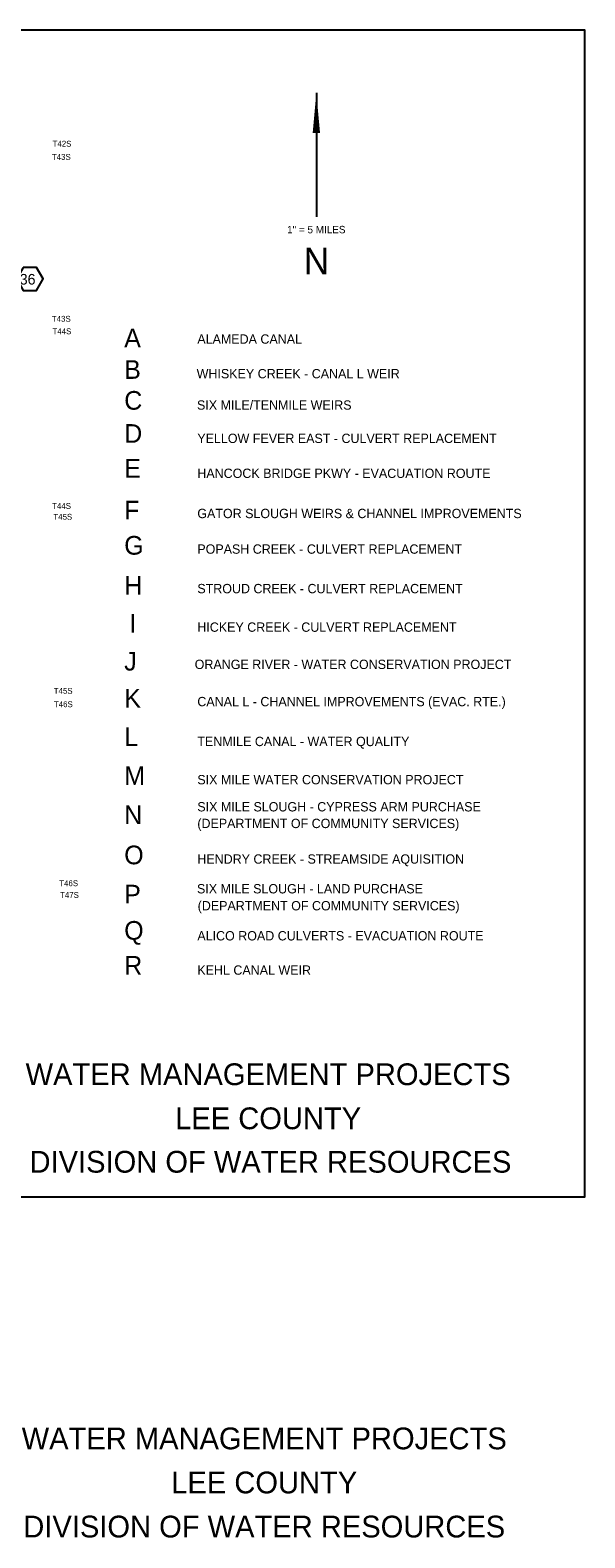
# Model space of a CAD drawing. Extents: x 132402 to 472304, y 650426 to 1824130.
# Tile 11 of 11: x 318620 to 412824, y 650426 to 906299. Entities that reach past the tile are written whole.
import ezdxf
from ezdxf.enums import TextEntityAlignment as Align

# ---------------------------------------------------------------- set-up
doc = ezdxf.new("R2010")
doc.units = 0
doc.header["$LTSCALE"] = 1800
for name, color, linetype in [('BORDER', 1, 'CONTINUOUS'), ('HEX', 2, 'CONTINUOUS'), ('TEMP', 7, 'CONTINUOUS'), ('TEXT', 7, 'CONTINUOUS'), ('WMPROJECTS', 7, 'CONTINUOUS')]:
    doc.layers.add(name, color=color, linetype=linetype)

msp = doc.modelspace()

# ---------------------------------------------------------------- linework, layer by layer
at = {"layer": 'BORDER', "color": 0}
msp.add_lwpolyline([(135824, 708299), (412824, 708299), (412824, 906299), (135824, 906299)], close=True, dxfattribs=at)
at = {"layer": 'HEX', "color": 0}
msp.add_lwpolyline([(317463, 866024), (316338, 864075), (317463, 862126), (319713, 862126), (320838, 864075), (319713, 866024)], close=True, dxfattribs=at)
at = {"layer": 'TEXT', "color": 0}
msp.add_line((367225, 895686), (367225, 874593), dxfattribs=at)
msp.add_lwpolyline([(367225, 895686, 0, 1250, 0), (367225, 888854, 1250, 1250, 0)], format="xyseb", dxfattribs=at)

# ---------------------------------------------------------------- texts
at = {"layer": 'HEX', "color": 0}
msp.add_text('36', height=1800, dxfattribs=at).set_placement((318193, 863122), align=Align.CENTER)
at = {"layer": 'TEMP', "color": 0}
msp.add_text('DIVISION OF WATER RESOURCES', height=3696, dxfattribs=at).set_placement((358376, 650492), align=Align.CENTER)
at = {"layer": 'TEXT', "color": 0}
for s, p in [('T42S', (322438, 886524)), ('T43S', (322313, 884291)), ('T43S', (322310, 856809)), ('T44S', (322422, 854695)), ('T44S', (322363, 825057)), ('T45S', (322566, 823208)), ('T45S', (322633, 793671)), ('T46S', (322659, 791400)), ('T46S', (323568, 761021)), ('T47S', (323702, 759026))]:
    msp.add_text(s, height=1000, dxfattribs=at).set_placement(p)
for s, height, p in [('1" = 5 MILES', 1260, (367220, 871825)), ('N', 4500, (367247, 864877))]:
    msp.add_text(s, height=height, dxfattribs=at).set_placement(p, align=Align.CENTER)
at = {"layer": 'WMPROJECTS', "color": 0}
for s, height, p in [('A', 3168, (334597, 852473)), ('ALAMEDA CANAL', 1584, (347013, 853083)), ('B', 3168, (334597, 847123)), ('WHISKEY CREEK - CANAL L WEIR', 1584, (346902, 847207)), ('C', 3168, (334597, 841883)), ('SIX MILE/TENMILE WEIRS', 1584, (346958, 841886)), ('D', 3168, (334597, 836266)), ('YELLOW FEVER EAST - CULVERT REPLACEMENT', 1584, (347013, 836232)), ('E', 3168, (334597, 830360)), ('HANCOCK BRIDGE PKWY - EVACUATION ROUTE', 1584, (347013, 830301)), ('F', 3168, (334597, 823262)), ('GATOR SLOUGH WEIRS & CHANNEL IMPROVEMENTS', 1584, (347013, 823483)), ('G', 3168, (334597, 817286)), ('POPASH CREEK - CULVERT REPLACEMENT', 1584, (347013, 817441)), ('H', 3168, (334597, 810468)), ('STROUD CREEK - CULVERT REPLACEMENT', 1584, (347013, 810734)), ('I', 3168, (335484, 804038)), ('HICKEY CREEK - CULVERT REPLACEMENT', 1584, (347013, 804194)), ('J', 3168, (334597, 797609)), ('ORANGE RIVER - WATER CONSERVATION PROJECT', 1584, (346570, 797875)), ('K', 3168, (334597, 791345)), ('CANAL L - CHANNEL IMPROVEMENTS (EVAC. RTE.)', 1584, (347013, 791556)), ('L', 3168, (334597, 784804)), ('TENMILE CANAL - WATER QUALITY', 1584, (347013, 784793)), ('M', 3168, (334597, 778208)), ('SIX MILE WATER CONSERVATION PROJECT', 1584, (347013, 778308)), ('SIX MILE SLOUGH - CYPRESS ARM PURCHASE', 1584, (347013, 773707)), ('N', 3168, (334597, 771556)), ('(DEPARTMENT OF COMMUNITY SERVICES)', 1584, (347013, 770880)), ('O', 3168, (334597, 764738)), ('HENDRY CREEK - STREAMSIDE AQUISITION', 1584, (347013, 764838)), ('P', 3168, (334597, 758087)), ('SIX MILE SLOUGH - LAND PURCHASE', 1584, (346958, 759794)), ('(DEPARTMENT OF COMMUNITY SERVICES)', 1584, (347069, 756912)), ('Q', 3168, (334597, 751934)), ('ALICO ROAD CULVERTS - EVACUATION ROUTE', 1584, (347013, 751812)), ('R', 3168, (334597, 746003)), ('KEHL CANAL WEIR', 1584, (347013, 745992))]:
    msp.add_text(s, height=height, dxfattribs=at).set_placement(p)
for s, p in [('WATER MANAGEMENT PROJECTS', (359042, 727256)), ('LEE COUNTY', (359042, 719776)), ('DIVISION OF WATER RESOURCES', (359430, 712401)), ('WATER MANAGEMENT PROJECTS', (358376, 665452)), ('LEE COUNTY', (358376, 657972))]:
    msp.add_text(s, height=3696, dxfattribs=at).set_placement(p, align=Align.CENTER)

doc.saveas('drawing.dxf')
